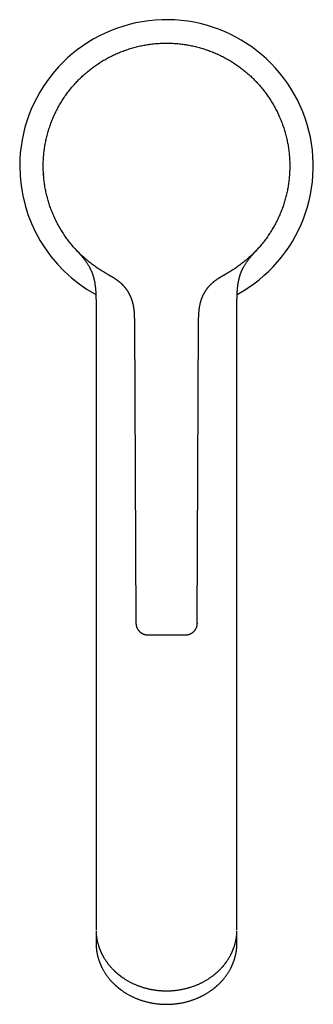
# Model space of a CAD drawing. Header units: millimetres. Extents: x 8 to 583, y 12 to 515.
# Tile 3 of 12: x 281 to 331, y 95 to 263. Entities that reach past the tile are written whole.
import ezdxf

# ---------------------------------------------------------------- set-up
doc = ezdxf.new("R2010")
doc.units = ezdxf.units.MM

msp = doc.modelspace()

# ---------------------------------------------------------------- linework, layer by layer
at = {"color": 7, "linetype": 'Continuous', "lineweight": 30}
for p, q in [((295.81, 219.55), (295.81, 219.55)), ((295.95, 219.47), (295.82, 219.54)), ((316.19, 219.55), (316.1, 219.5)), ((294, 213.66), (294, 128.93)), ((318, 128.93), (318, 213.66)), ((300.53, 211.39), (300.8, 159.9)), ((311.25, 159.9), (311.47, 211.39)), ((294, 109.87), (294, 107.58)), ((318, 107.58), (318, 109.87)), ((294, 107.18), (294, 105.28)), ((318, 105.28), (318, 107.18)), ((294, 105.28), (294, 105.28)), ((318, 105.28), (318, 105.27))]:
    msp.add_line(p, q, dxfattribs=at)
at = {"color": 7, "linetype": 'Continuous', "lineweight": 30, "flags": 128}
msp.add_lwpolyline([(305.98, 258.91), (306, 258.91), (306.27, 258.91)], dxfattribs=at)
at = {"color": 7, "linetype": 'Continuous', "lineweight": 30}
for start, end in [(298.7663, 180), (180, 241.2335)]:
    msp.add_arc((306, 237.91), 25, start, end, dxfattribs=at)
for points, knots in [([(295.81, 219.55), (295.68, 219.62), (295.43, 219.76), (295.06, 219.99), (294.69, 220.22), (294.32, 220.45), (293.97, 220.7), (293.62, 220.95), (293.28, 221.2), (292.94, 221.46), (292.61, 221.73), (292.28, 222.01), (291.95, 222.3), (291.63, 222.59), (291.32, 222.89), (291.01, 223.2), (290.71, 223.51), (290.41, 223.83), (290.13, 224.16), (289.85, 224.49), (289.57, 224.82), (289.31, 225.17), (289.05, 225.51), (288.8, 225.86), (288.56, 226.21), (288.32, 226.57), (288.1, 226.93), (287.87, 227.3), (287.66, 227.68), (287.45, 228.06), (287.25, 228.45), (287.06, 228.84), (286.88, 229.23), (286.7, 229.63), (286.53, 230.03), (286.37, 230.43), (286.22, 230.84), (286.08, 231.25), (285.95, 231.66), (285.83, 232.07), (285.71, 232.48), (285.61, 232.89), (285.51, 233.31), (285.42, 233.73), (285.34, 234.16), (285.26, 234.59), (285.2, 235.02), (285.14, 235.45), (285.1, 235.88), (285.06, 236.32), (285.03, 236.75), (285.01, 237.18), (285, 237.62), (285, 238.05), (285.01, 238.48), (285.02, 238.91), (285.05, 239.34), (285.08, 239.76), (285.12, 240.19), (285.17, 240.62), (285.23, 241.05), (285.3, 241.48), (285.38, 241.9), (285.47, 242.33), (285.56, 242.75), (285.67, 243.17), (285.78, 243.59), (285.9, 244.01), (286.03, 244.42), (286.17, 244.84), (286.32, 245.24), (286.47, 245.64), (286.63, 246.04), (286.8, 246.43), (286.98, 246.82), (287.17, 247.21), (287.36, 247.59), (287.57, 247.98), (287.78, 248.36), (288, 248.73), (288.23, 249.1), (288.46, 249.47), (288.71, 249.83), (288.96, 250.18), (289.21, 250.53), (289.48, 250.88), (289.75, 251.21), (290.02, 251.54), (290.3, 251.86), (290.59, 252.18), (290.88, 252.49), (291.19, 252.8), (291.5, 253.1), (291.82, 253.4), (292.14, 253.69), (292.47, 253.97), (292.8, 254.25), (293.15, 254.52), (293.49, 254.78), (293.84, 255.03), (294.2, 255.28), (294.56, 255.52), (294.92, 255.75), (295.29, 255.98), (295.66, 256.19), (296.03, 256.39), (296.41, 256.59), (296.8, 256.79), (297.19, 256.97), (297.59, 257.15), (297.99, 257.32), (298.39, 257.48), (298.8, 257.64), (299.21, 257.78), (299.62, 257.92), (300.03, 258.05), (300.45, 258.16), (300.87, 258.28), (301.29, 258.38), (301.71, 258.47), (302.13, 258.55), (302.55, 258.63), (302.97, 258.69), (303.4, 258.75), (303.83, 258.8), (304.26, 258.84), (304.7, 258.87), (305.13, 258.89), (305.57, 258.91), (305.86, 258.91), (306, 258.91)], [0, 0, 0, 0, 0.00784, 0.01568, 0.02352, 0.03136, 0.0392, 0.0469, 0.0546, 0.0623, 0.07, 0.077857, 0.085714, 0.093571, 0.101429, 0.109286, 0.117143, 0.125, 0.13284, 0.14068, 0.14852, 0.15636, 0.1642, 0.1719, 0.1796, 0.1873, 0.195, 0.202857, 0.210714, 0.218571, 0.226429, 0.234286, 0.242143, 0.25, 0.25784, 0.26568, 0.27352, 0.28136, 0.2892, 0.2969, 0.3046, 0.3123, 0.32, 0.327857, 0.335714, 0.343571, 0.351429, 0.359286, 0.367143, 0.375, 0.38284, 0.39068, 0.39852, 0.40636, 0.4142, 0.4219, 0.4296, 0.4373, 0.445, 0.452857, 0.460714, 0.468571, 0.476429, 0.484286, 0.492143, 0.5, 0.50784, 0.51568, 0.52352, 0.53136, 0.5392, 0.5469, 0.5546, 0.5623, 0.57, 0.577857, 0.585714, 0.593571, 0.601429, 0.609286, 0.617143, 0.625, 0.63284, 0.64068, 0.64852, 0.65636, 0.6642, 0.6719, 0.6796, 0.6873, 0.695, 0.702857, 0.710714, 0.718571, 0.726429, 0.734286, 0.742143, 0.75, 0.75784, 0.76568, 0.77352, 0.78136, 0.7892, 0.7969, 0.8046, 0.8123, 0.82, 0.827857, 0.835714, 0.843571, 0.851429, 0.859286, 0.867143, 0.875, 0.88284, 0.89068, 0.89852, 0.90636, 0.9142, 0.9219, 0.9296, 0.9373, 0.945, 0.952857, 0.960714, 0.968571, 0.976429, 0.984286, 0.992143, 1, 1, 1, 1]), ([(306, 258.91), (306.14, 258.91), (306.43, 258.91), (306.87, 258.89), (307.3, 258.87), (307.73, 258.84), (308.16, 258.8), (308.59, 258.75), (309.01, 258.69), (309.43, 258.63), (309.85, 258.55), (310.28, 258.47), (310.7, 258.38), (311.13, 258.28), (311.55, 258.17), (311.96, 258.05), (312.38, 257.92), (312.79, 257.78), (313.2, 257.64), (313.61, 257.48), (314.01, 257.32), (314.41, 257.15), (314.8, 256.98), (315.19, 256.79), (315.57, 256.6), (315.95, 256.41), (316.32, 256.2), (316.7, 255.98), (317.07, 255.76), (317.44, 255.52), (317.8, 255.28), (318.16, 255.04), (318.51, 254.78), (318.85, 254.52), (319.19, 254.25), (319.53, 253.97), (319.86, 253.69), (320.18, 253.4), (320.5, 253.11), (320.8, 252.81), (321.1, 252.5), (321.4, 252.19), (321.68, 251.88), (321.97, 251.55), (322.25, 251.22), (322.52, 250.88), (322.78, 250.53), (323.04, 250.18), (323.29, 249.83), (323.53, 249.47), (323.77, 249.1), (324, 248.73), (324.22, 248.36), (324.43, 247.98), (324.63, 247.6), (324.83, 247.22), (325.01, 246.83), (325.19, 246.45), (325.36, 246.05), (325.52, 245.65), (325.68, 245.25), (325.83, 244.84), (325.96, 244.43), (326.1, 244.01), (326.22, 243.6), (326.33, 243.18), (326.44, 242.75), (326.53, 242.33), (326.62, 241.91), (326.7, 241.48), (326.76, 241.05), (326.82, 240.63), (326.88, 240.21), (326.92, 239.78), (326.95, 239.35), (326.98, 238.92), (326.99, 238.49), (327, 238.05), (327, 237.62), (326.99, 237.19), (326.97, 236.75), (326.94, 236.32), (326.9, 235.88), (326.86, 235.45), (326.8, 235.02), (326.74, 234.59), (326.67, 234.17), (326.59, 233.75), (326.5, 233.33), (326.4, 232.92), (326.29, 232.5), (326.18, 232.08), (326.05, 231.67), (325.92, 231.25), (325.78, 230.84), (325.63, 230.44), (325.47, 230.03), (325.3, 229.63), (325.13, 229.23), (324.94, 228.84), (324.75, 228.45), (324.55, 228.07), (324.35, 227.69), (324.13, 227.31), (323.91, 226.95), (323.69, 226.59), (323.45, 226.23), (323.21, 225.87), (322.96, 225.52), (322.7, 225.17), (322.43, 224.83), (322.15, 224.49), (321.87, 224.16), (321.59, 223.83), (321.29, 223.51), (320.99, 223.2), (320.68, 222.89), (320.37, 222.59), (320.05, 222.3), (319.73, 222.02), (319.41, 221.74), (319.08, 221.48), (318.74, 221.21), (318.39, 220.95), (318.04, 220.7), (317.68, 220.45), (317.32, 220.22), (316.95, 219.99), (316.57, 219.76), (316.32, 219.62), (316.19, 219.55)], [0, 0, 0, 0, 0.00784, 0.01568, 0.02352, 0.03136, 0.0392, 0.0469, 0.0546, 0.0623, 0.07, 0.077857, 0.085714, 0.093571, 0.101429, 0.109286, 0.117143, 0.125, 0.13284, 0.14068, 0.14852, 0.15636, 0.1642, 0.1719, 0.1796, 0.1873, 0.195, 0.202857, 0.210714, 0.218571, 0.226429, 0.234286, 0.242143, 0.25, 0.25784, 0.26568, 0.27352, 0.28136, 0.2892, 0.2969, 0.3046, 0.3123, 0.32, 0.327857, 0.335714, 0.343571, 0.351429, 0.359286, 0.367143, 0.375, 0.38284, 0.39068, 0.39852, 0.40636, 0.4142, 0.4219, 0.4296, 0.4373, 0.445, 0.452857, 0.460714, 0.468571, 0.476429, 0.484286, 0.492143, 0.5, 0.50784, 0.51568, 0.52352, 0.53136, 0.5392, 0.5469, 0.5546, 0.5623, 0.57, 0.577857, 0.585714, 0.593571, 0.601429, 0.609286, 0.617143, 0.625, 0.63284, 0.64068, 0.64852, 0.65636, 0.6642, 0.6719, 0.6796, 0.6873, 0.695, 0.702857, 0.710714, 0.718571, 0.726429, 0.734286, 0.742143, 0.75, 0.75784, 0.76568, 0.77352, 0.78136, 0.7892, 0.7969, 0.8046, 0.8123, 0.82, 0.827857, 0.835714, 0.843571, 0.851429, 0.859286, 0.867143, 0.875, 0.88284, 0.89068, 0.89852, 0.90636, 0.9142, 0.9219, 0.9296, 0.9373, 0.945, 0.952857, 0.960714, 0.968571, 0.976429, 0.984286, 0.992143, 1, 1, 1, 1]), ([(285.04, 236.59), (285.04, 236.57), (285.04, 236.54), (285.05, 236.5), (285.05, 236.46), (285.05, 236.43), (285.05, 236.4), (285.06, 236.38), (285.06, 236.37), (285.06, 236.37), (285.06, 236.37), (285.06, 236.37), (285.06, 236.37), (285.06, 236.37), (285.06, 236.37)], [0, 0, 0, 0, 0.191056, 0.392284, 0.580179, 0.744328, 0.845656, 0.923636, 0.974605, 0.982972, 0.989715, 0.995152, 0.997593, 1, 1, 1, 1]), ([(290.33, 223.92), (290.34, 223.92), (290.34, 223.92), (290.35, 223.91), (290.36, 223.9), (290.37, 223.88), (290.38, 223.87), (290.4, 223.85), (290.41, 223.84), (290.43, 223.82), (290.44, 223.8), (290.46, 223.78), (290.49, 223.75), (290.51, 223.72), (290.53, 223.7), (290.55, 223.68), (290.57, 223.67), (290.59, 223.64), (290.61, 223.62), (290.63, 223.59), (290.66, 223.56), (290.68, 223.54), (290.7, 223.51), (290.73, 223.49), (290.75, 223.46), (290.77, 223.44), (290.79, 223.42), (290.81, 223.4), (290.82, 223.38), (290.83, 223.37), (290.85, 223.35), (290.87, 223.33), (290.9, 223.3), (290.93, 223.26), (290.97, 223.22), (291.01, 223.17), (291.07, 223.11), (291.14, 223.03), (291.22, 222.93), (291.31, 222.83), (291.4, 222.73), (291.48, 222.63), (291.57, 222.53), (291.66, 222.42), (291.79, 222.26), (291.94, 222.07), (292.11, 221.85), (292.27, 221.64), (292.41, 221.43), (292.55, 221.23), (292.66, 221.04), (292.76, 220.88), (292.84, 220.74), (292.92, 220.59), (292.99, 220.46), (293.05, 220.33), (293.11, 220.2), (293.17, 220.06), (293.23, 219.93), (293.29, 219.78), (293.34, 219.64), (293.4, 219.49), (293.45, 219.33), (293.5, 219.17), (293.55, 219), (293.6, 218.82), (293.65, 218.63), (293.69, 218.44), (293.73, 218.25), (293.77, 218.05), (293.8, 217.84), (293.84, 217.62), (293.86, 217.4), (293.89, 217.18), (293.91, 216.95), (293.93, 216.71), (293.95, 216.47), (293.96, 216.22), (293.97, 215.96), (293.98, 215.7), (293.99, 215.42), (293.99, 215.14), (294, 214.86), (294, 214.57), (294, 214.27), (294, 213.97), (294, 213.76), (294, 213.66)], [0, 0, 0, 0, 0.0018762, 0.0042974, 0.0071241, 0.010563, 0.0145572, 0.018496, 0.0222125, 0.0267465, 0.0309381, 0.0353785, 0.0414115, 0.0481427, 0.0511748, 0.0547092, 0.0587445, 0.0631278, 0.068918, 0.0740547, 0.0785502, 0.0825137, 0.0861779, 0.0908883, 0.095022, 0.0985839, 0.1015798, 0.1040181, 0.1059129, 0.1074699, 0.1092478, 0.1123873, 0.1161099, 0.1204161, 0.1253054, 0.1307763, 0.1368245, 0.1470985, 0.1581062, 0.1698468, 0.1804667, 0.1916157, 0.203288, 0.2154771, 0.228174, 0.2532332, 0.2777116, 0.2990905, 0.3200365, 0.3405691, 0.3607101, 0.3748394, 0.3887906, 0.4025726, 0.4162337, 0.4274456, 0.4393126, 0.4518367, 0.465022, 0.4773583, 0.4902325, 0.503652, 0.5176261, 0.5321657, 0.5472834, 0.5629933, 0.5793112, 0.595397, 0.6120627, 0.6293245, 0.6471988, 0.665702, 0.6848504, 0.7035092, 0.722767, 0.7426341, 0.7631196, 0.7842299, 0.8059695, 0.8283396, 0.8513384, 0.8749603, 0.8991955, 0.9235812, 0.9485268, 0.9740093, 1, 1, 1, 1]), ([(318, 213.66), (318, 213.77), (318, 213.98), (318, 214.29), (318, 214.59), (318, 214.88), (318.01, 215.17), (318.01, 215.44), (318.02, 215.7), (318.03, 215.94), (318.04, 216.18), (318.05, 216.4), (318.06, 216.62), (318.08, 216.84), (318.1, 217.04), (318.12, 217.24), (318.14, 217.43), (318.16, 217.61), (318.19, 217.78), (318.21, 217.95), (318.24, 218.1), (318.27, 218.26), (318.3, 218.41), (318.33, 218.56), (318.37, 218.7), (318.4, 218.83), (318.43, 218.96), (318.47, 219.08), (318.5, 219.18), (318.53, 219.28), (318.56, 219.37), (318.59, 219.46), (318.62, 219.54), (318.64, 219.61), (318.67, 219.68), (318.69, 219.74), (318.71, 219.79), (318.73, 219.84), (318.75, 219.88), (318.76, 219.92), (318.78, 219.96), (318.81, 220.02), (318.83, 220.07), (318.86, 220.13), (318.89, 220.2), (318.92, 220.26), (318.95, 220.33), (319, 220.43), (319.06, 220.55), (319.14, 220.7), (319.23, 220.86), (319.34, 221.04), (319.45, 221.22), (319.57, 221.41), (319.71, 221.6), (319.84, 221.79), (319.99, 221.99), (320.12, 222.16), (320.24, 222.3), (320.34, 222.42), (320.44, 222.54), (320.53, 222.65), (320.62, 222.76), (320.71, 222.85), (320.79, 222.95), (320.87, 223.03), (320.93, 223.11), (320.99, 223.17), (321.04, 223.23), (321.08, 223.27), (321.12, 223.32), (321.16, 223.36), (321.18, 223.39), (321.21, 223.41), (321.23, 223.43), (321.25, 223.46), (321.27, 223.48), (321.3, 223.51), (321.33, 223.54), (321.36, 223.58), (321.39, 223.61), (321.42, 223.65), (321.45, 223.68), (321.48, 223.71), (321.5, 223.74), (321.53, 223.77), (321.55, 223.79), (321.57, 223.82), (321.59, 223.84), (321.61, 223.86), (321.63, 223.88), (321.64, 223.9), (321.65, 223.91), (321.67, 223.93), (321.68, 223.94), (321.69, 223.95), (321.7, 223.96), (321.71, 223.97), (321.72, 223.98), (321.73, 223.99), (321.74, 224.01), (321.75, 224.02), (321.76, 224.04), (321.78, 224.05), (321.79, 224.06), (321.8, 224.08), (321.81, 224.09), (321.82, 224.1), (321.83, 224.11), (321.84, 224.12), (321.85, 224.13), (321.85, 224.13), (321.85, 224.14), (321.86, 224.14), (321.86, 224.14)], [0, 0, 0, 0, 0.025468, 0.050311, 0.0745, 0.098014, 0.120835, 0.142954, 0.16316, 0.182733, 0.201675, 0.219989, 0.23768, 0.254755, 0.271222, 0.287091, 0.302372, 0.317076, 0.330965, 0.344317, 0.357142, 0.369451, 0.382173, 0.394314, 0.405884, 0.416892, 0.427346, 0.437237, 0.446017, 0.45427, 0.462001, 0.469211, 0.475905, 0.482083, 0.487748, 0.492901, 0.497542, 0.501671, 0.504893, 0.508433, 0.512355, 0.516783, 0.521832, 0.526951, 0.532587, 0.538693, 0.544943, 0.551274, 0.563952, 0.576958, 0.592883, 0.609306, 0.626128, 0.64447, 0.663157, 0.682206, 0.701631, 0.721444, 0.734258, 0.746933, 0.75912, 0.770812, 0.782003, 0.792504, 0.802515, 0.812037, 0.821071, 0.827546, 0.833535, 0.839023, 0.844011, 0.848506, 0.852512, 0.854997, 0.857803, 0.861042, 0.864724, 0.868856, 0.873357, 0.878301, 0.883693, 0.889295, 0.895224, 0.900638, 0.905547, 0.910439, 0.916443, 0.922181, 0.927442, 0.932224, 0.93663, 0.940223, 0.943923, 0.947729, 0.951639, 0.955243, 0.957666, 0.959728, 0.961906, 0.964657, 0.967982, 0.971312, 0.974679, 0.978006, 0.980987, 0.983075, 0.984955, 0.986865, 0.989061, 0.991351, 0.993947, 0.99668, 0.999283, 1, 1, 1, 1]), ([(295.81, 219.55), (295.81, 219.55), (295.81, 219.55), (295.81, 219.55), (295.82, 219.54)], [0, 0, 0, 0, 0.50021, 1, 1, 1, 1]), ([(295.96, 219.46), (295.96, 219.47), (295.94, 219.47), (295.93, 219.48), (295.91, 219.49), (295.9, 219.5), (295.88, 219.51), (295.87, 219.51), (295.87, 219.51), (295.87, 219.51)], [0, 0, 0, 0, 0.152168, 0.311896, 0.461959, 0.616653, 0.775985, 0.939961, 1, 1, 1, 1]), ([(295.95, 219.47), (295.95, 219.47), (295.96, 219.47), (295.96, 219.47), (295.96, 219.47), (295.96, 219.47), (295.96, 219.47), (295.96, 219.46), (295.96, 219.46), (295.96, 219.46), (295.97, 219.46), (295.97, 219.46), (295.97, 219.46), (295.97, 219.46), (295.97, 219.46), (295.98, 219.46), (295.98, 219.45), (295.98, 219.45), (295.99, 219.45), (295.99, 219.45), (295.99, 219.45), (296, 219.44), (296, 219.44), (296, 219.44), (296.01, 219.44), (296.01, 219.44), (296.01, 219.44), (296.02, 219.43), (296.02, 219.43), (296.02, 219.43), (296.03, 219.43), (296.04, 219.42), (296.04, 219.42), (296.06, 219.41), (296.08, 219.4), (296.11, 219.38), (296.14, 219.37), (296.17, 219.35), (296.2, 219.33), (296.25, 219.31), (296.29, 219.28), (296.34, 219.26), (296.38, 219.23), (296.42, 219.21), (296.46, 219.19), (296.49, 219.17), (296.53, 219.15), (296.56, 219.13), (296.59, 219.12), (296.62, 219.1), (296.64, 219.09), (296.66, 219.07), (296.68, 219.06), (296.71, 219.05), (296.74, 219.03), (296.77, 219.01), (296.8, 218.99), (296.85, 218.96), (296.9, 218.93), (296.95, 218.9), (297.01, 218.86), (297.07, 218.83), (297.12, 218.79), (297.16, 218.77), (297.2, 218.74), (297.24, 218.71), (297.28, 218.69), (297.31, 218.67), (297.33, 218.65), (297.36, 218.64), (297.38, 218.62), (297.42, 218.59), (297.46, 218.56), (297.5, 218.53), (297.55, 218.5), (297.59, 218.47), (297.65, 218.43), (297.7, 218.38), (297.76, 218.34), (297.8, 218.3), (297.86, 218.26), (297.92, 218.21), (297.99, 218.15), (298.05, 218.11), (298.09, 218.07), (298.11, 218.05), (298.12, 218.04), (298.14, 218.02), (298.15, 218.01), (298.16, 218), (298.18, 217.99), (298.2, 217.97), (298.22, 217.95), (298.25, 217.92), (298.29, 217.89), (298.34, 217.84), (298.39, 217.79), (298.44, 217.74), (298.48, 217.7), (298.52, 217.66), (298.55, 217.63), (298.58, 217.59), (298.62, 217.55), (298.66, 217.51), (298.7, 217.46), (298.75, 217.41), (298.79, 217.36), (298.84, 217.31), (298.89, 217.25), (298.93, 217.19), (298.97, 217.14), (299, 217.1), (299.03, 217.06), (299.05, 217.04), (299.07, 217.01), (299.09, 216.99), (299.1, 216.97), (299.12, 216.95), (299.13, 216.93), (299.15, 216.9), (299.18, 216.86), (299.21, 216.82), (299.25, 216.77), (299.29, 216.7), (299.34, 216.62), (299.4, 216.53), (299.45, 216.44), (299.5, 216.36), (299.55, 216.27), (299.61, 216.17), (299.66, 216.06), (299.72, 215.94), (299.77, 215.85), (299.8, 215.78), (299.81, 215.74), (299.83, 215.71), (299.85, 215.67), (299.86, 215.64), (299.87, 215.61), (299.88, 215.6), (299.88, 215.58), (299.89, 215.57), (299.89, 215.55), (299.9, 215.53), (299.92, 215.5), (299.93, 215.46), (299.95, 215.42), (299.98, 215.35), (300.01, 215.24), (300.06, 215.11), (300.1, 214.99), (300.13, 214.9), (300.15, 214.83), (300.17, 214.75), (300.19, 214.67), (300.22, 214.57), (300.25, 214.46), (300.28, 214.33), (300.31, 214.19), (300.33, 214.07), (300.35, 213.97), (300.36, 213.9), (300.37, 213.83), (300.38, 213.76), (300.39, 213.7), (300.4, 213.64), (300.41, 213.59), (300.42, 213.54), (300.42, 213.49), (300.43, 213.45), (300.43, 213.42), (300.44, 213.39), (300.44, 213.36), (300.44, 213.34), (300.44, 213.3), (300.45, 213.27), (300.45, 213.22), (300.46, 213.17), (300.47, 213.11), (300.47, 213.04), (300.48, 212.96), (300.48, 212.88), (300.49, 212.78), (300.5, 212.67), (300.5, 212.55), (300.51, 212.42), (300.52, 212.28), (300.52, 212.13), (300.52, 211.96), (300.53, 211.78), (300.53, 211.59), (300.53, 211.46), (300.53, 211.39)], [0, 0, 0, 0, 0.015125, 0.029691, 0.043697, 0.057144, 0.07003, 0.082357, 0.094125, 0.105332, 0.116473, 0.127, 0.136912, 0.146211, 0.154895, 0.162966, 0.170097, 0.17667, 0.182684, 0.188139, 0.193036, 0.197376, 0.201158, 0.204383, 0.206762, 0.208711, 0.210233, 0.211333, 0.211772, 0.212561, 0.213849, 0.215557, 0.217293, 0.219, 0.225359, 0.231282, 0.236771, 0.241975, 0.247504, 0.255331, 0.263822, 0.272973, 0.278779, 0.284818, 0.291002, 0.296721, 0.301858, 0.306344, 0.310284, 0.31369, 0.316651, 0.318968, 0.321651, 0.324764, 0.328305, 0.332274, 0.336667, 0.341479, 0.348193, 0.354671, 0.360955, 0.367089, 0.371016, 0.374915, 0.378801, 0.382525, 0.385715, 0.38836, 0.390466, 0.392618, 0.395384, 0.398763, 0.402753, 0.407003, 0.411084, 0.414996, 0.420791, 0.426176, 0.431157, 0.435741, 0.440278, 0.446502, 0.453052, 0.459936, 0.462407, 0.464507, 0.466182, 0.467431, 0.468357, 0.469597, 0.471158, 0.473099, 0.475419, 0.478112, 0.480869, 0.486693, 0.492062, 0.496977, 0.501439, 0.504739, 0.507998, 0.511576, 0.51548, 0.519708, 0.524264, 0.529147, 0.533913, 0.538956, 0.544279, 0.549481, 0.554133, 0.558235, 0.56131, 0.563979, 0.566239, 0.568112, 0.569763, 0.57126, 0.573116, 0.57576, 0.579039, 0.582953, 0.587504, 0.592696, 0.60052, 0.608288, 0.615856, 0.623224, 0.630387, 0.637344, 0.647857, 0.657885, 0.667502, 0.67064, 0.673732, 0.676776, 0.679774, 0.682526, 0.684338, 0.685842, 0.687038, 0.687927, 0.688641, 0.69042, 0.692889, 0.696049, 0.699745, 0.70351, 0.713853, 0.724451, 0.735293, 0.740581, 0.746305, 0.752483, 0.75911, 0.766179, 0.775625, 0.785726, 0.796458, 0.807791, 0.813889, 0.819651, 0.825011, 0.829978, 0.83456, 0.838765, 0.842923, 0.846654, 0.849968, 0.852879, 0.855398, 0.857509, 0.859283, 0.86104, 0.863267, 0.866048, 0.869349, 0.873172, 0.877513, 0.882363, 0.887716, 0.893558, 0.900976, 0.90902, 0.917662, 0.92687, 0.936609, 0.946839, 0.95946, 0.972606, 0.986165, 1, 1, 1, 1]), ([(311.47, 211.39), (311.47, 211.47), (311.47, 211.62), (311.47, 211.85), (311.48, 212.09), (311.48, 212.32), (311.49, 212.55), (311.51, 212.78), (311.53, 213), (311.55, 213.22), (311.57, 213.43), (311.6, 213.63), (311.63, 213.82), (311.66, 214.01), (311.69, 214.18), (311.73, 214.35), (311.76, 214.49), (311.8, 214.62), (311.83, 214.75), (311.87, 214.87), (311.9, 214.98), (311.93, 215.09), (311.97, 215.19), (312, 215.28), (312.03, 215.37), (312.07, 215.45), (312.1, 215.53), (312.12, 215.6), (312.15, 215.65), (312.16, 215.69), (312.18, 215.73), (312.19, 215.75), (312.2, 215.77), (312.21, 215.79), (312.21, 215.8), (312.22, 215.82), (312.23, 215.84), (312.24, 215.87), (312.26, 215.9), (312.28, 215.94), (312.3, 215.98), (312.32, 216.03), (312.35, 216.09), (312.39, 216.15), (312.43, 216.23), (312.47, 216.31), (312.52, 216.4), (312.58, 216.49), (312.63, 216.58), (312.69, 216.67), (312.74, 216.74), (312.78, 216.81), (312.83, 216.87), (312.87, 216.92), (312.9, 216.97), (312.93, 217.01), (312.95, 217.04), (312.97, 217.07), (312.99, 217.09), (313, 217.11), (313.01, 217.12), (313.02, 217.13), (313.02, 217.13), (313.02, 217.13), (313.03, 217.14), (313.03, 217.15), (313.04, 217.16), (313.06, 217.18), (313.08, 217.21), (313.11, 217.24), (313.14, 217.28), (313.18, 217.32), (313.22, 217.37), (313.26, 217.42), (313.31, 217.47), (313.36, 217.53), (313.41, 217.59), (313.47, 217.65), (313.53, 217.71), (313.59, 217.77), (313.65, 217.83), (313.71, 217.88), (313.76, 217.93), (313.81, 217.97), (313.85, 218.01), (313.88, 218.04), (313.91, 218.07), (313.94, 218.09), (313.96, 218.11), (313.98, 218.13), (314, 218.14), (314.01, 218.15), (314.03, 218.17), (314.04, 218.18), (314.06, 218.2), (314.09, 218.22), (314.13, 218.26), (314.19, 218.3), (314.26, 218.35), (314.34, 218.42), (314.41, 218.47), (314.49, 218.52), (314.55, 218.57), (314.61, 218.61), (314.67, 218.65), (314.72, 218.68), (314.75, 218.71), (314.78, 218.73), (314.8, 218.74), (314.83, 218.76), (314.85, 218.77), (314.88, 218.79), (314.91, 218.81), (314.94, 218.83), (314.98, 218.86), (315.03, 218.89), (315.08, 218.92), (315.13, 218.95), (315.18, 218.98), (315.23, 219.01), (315.27, 219.04), (315.31, 219.06), (315.35, 219.08), (315.38, 219.1), (315.41, 219.12), (315.43, 219.13), (315.45, 219.14), (315.48, 219.15), (315.51, 219.17), (315.55, 219.2), (315.6, 219.22), (315.64, 219.25), (315.68, 219.27), (315.71, 219.28), (315.74, 219.3), (315.77, 219.32), (315.8, 219.33), (315.82, 219.34), (315.84, 219.36), (315.86, 219.37), (315.88, 219.38), (315.9, 219.39), (315.91, 219.4), (315.93, 219.4), (315.95, 219.42), (315.97, 219.43), (316, 219.44), (316.02, 219.46), (316.04, 219.47), (316.05, 219.47), (316.06, 219.48), (316.07, 219.48), (316.08, 219.48), (316.08, 219.49), (316.08, 219.49), (316.09, 219.49), (316.1, 219.5), (316.11, 219.5), (316.12, 219.51), (316.13, 219.51), (316.14, 219.52), (316.15, 219.53), (316.16, 219.53), (316.17, 219.54), (316.18, 219.54), (316.18, 219.54), (316.18, 219.54), (316.18, 219.54)], [0, 0, 0, 0, 0.019778, 0.039827, 0.05997, 0.080065, 0.100003, 0.119697, 0.13907, 0.158053, 0.176583, 0.194607, 0.212073, 0.228933, 0.245135, 0.260631, 0.273576, 0.28592, 0.297641, 0.308796, 0.319464, 0.329634, 0.339295, 0.34844, 0.35706, 0.36515, 0.372706, 0.379724, 0.384102, 0.388239, 0.391887, 0.394165, 0.396051, 0.397544, 0.398664, 0.40011, 0.402222, 0.405003, 0.408452, 0.412476, 0.416837, 0.421522, 0.426531, 0.433713, 0.441471, 0.4498, 0.458695, 0.468153, 0.478169, 0.486692, 0.494505, 0.501617, 0.508038, 0.513784, 0.518872, 0.523326, 0.526727, 0.529697, 0.532279, 0.534539, 0.53657, 0.538501, 0.539472, 0.540386, 0.541249, 0.542113, 0.544026, 0.546435, 0.549492, 0.55327, 0.557608, 0.562659, 0.568428, 0.574918, 0.581937, 0.588719, 0.595193, 0.60362, 0.611533, 0.618985, 0.626036, 0.632426, 0.638531, 0.644356, 0.649902, 0.653248, 0.656486, 0.659619, 0.662499, 0.664861, 0.666697, 0.668027, 0.669479, 0.67135, 0.673641, 0.677275, 0.681627, 0.686698, 0.696093, 0.705024, 0.713504, 0.721553, 0.729193, 0.73632, 0.743063, 0.749105, 0.754358, 0.757287, 0.759892, 0.762182, 0.764777, 0.768013, 0.771709, 0.775837, 0.780402, 0.786767, 0.793618, 0.800558, 0.80758, 0.814684, 0.819799, 0.824957, 0.83014, 0.834905, 0.839062, 0.84255, 0.845451, 0.848337, 0.851795, 0.858814, 0.865856, 0.872928, 0.880076, 0.887475, 0.894796, 0.901539, 0.907686, 0.913237, 0.918107, 0.922402, 0.926123, 0.929273, 0.931847, 0.935188, 0.939296, 0.944172, 0.949814, 0.956222, 0.958622, 0.96056, 0.962044, 0.963111, 0.963517, 0.963868, 0.964204, 0.96511, 0.96607, 0.967732, 0.969583, 0.971647, 0.973943, 0.977831, 0.982296, 0.987358, 0.993031, 0.999325, 1, 1, 1, 1]), ([(316.13, 219.52), (316.13, 219.51), (316.12, 219.51), (316.11, 219.5), (316.1, 219.5), (316.08, 219.49), (316.07, 219.48), (316.06, 219.48), (316.06, 219.48), (316.06, 219.47), (316.05, 219.47), (316.05, 219.47)], [0, 0, 0, 0, 0.179937, 0.358473, 0.5319, 0.700223, 0.86345, 0.907445, 0.951055, 0.994281, 1, 1, 1, 1]), ([(316.19, 219.55), (316.19, 219.55), (316.19, 219.55), (316.19, 219.55), (316.19, 219.55), (316.19, 219.55), (316.19, 219.55), (316.19, 219.55), (316.19, 219.55), (316.19, 219.55), (316.19, 219.55), (316.19, 219.55), (316.19, 219.55), (316.19, 219.55), (316.18, 219.54), (316.18, 219.54)], [0, 0, 0, 0, 0.075178, 0.385359, 0.538267, 0.558296, 0.578326, 0.598357, 0.618389, 0.638422, 0.660187, 0.74295, 0.824094, 0.903622, 1, 1, 1, 1]), ([(294, 213.66), (294, 213.66), (294, 213.66), (294, 213.66), (294, 213.66)], [0, 0, 0, 0, 0.041545, 1, 1, 1, 1]), ([(300.8, 159.9), (300.8, 159.86), (300.8, 159.77), (300.82, 159.65), (300.84, 159.52), (300.86, 159.41), (300.9, 159.29), (300.93, 159.19), (300.98, 159.09), (301.02, 159), (301.07, 158.91), (301.11, 158.83), (301.16, 158.76), (301.22, 158.69), (301.27, 158.63), (301.32, 158.57), (301.37, 158.51), (301.44, 158.45), (301.51, 158.38), (301.6, 158.31), (301.69, 158.25), (301.79, 158.18), (301.89, 158.13), (302, 158.08), (302.1, 158.03), (302.2, 158), (302.3, 157.97), (302.4, 157.95), (302.48, 157.93), (302.57, 157.92), (302.63, 157.92), (302.67, 157.91), (302.7, 157.91), (302.73, 157.91), (302.76, 157.91), (302.79, 157.91), (302.8, 157.91)], [0, 0, 0, 0, 0.041427, 0.082031, 0.121637, 0.16008, 0.197207, 0.232882, 0.266981, 0.299399, 0.330043, 0.358839, 0.388818, 0.416332, 0.441328, 0.464961, 0.488881, 0.520628, 0.552818, 0.585409, 0.622872, 0.660721, 0.698881, 0.736385, 0.772154, 0.806181, 0.838473, 0.869074, 0.899023, 0.924071, 0.949138, 0.957105, 0.965116, 0.973927, 0.985514, 1, 1, 1, 1]), ([(309.26, 157.91), (309.27, 157.91), (309.29, 157.91), (309.32, 157.91), (309.35, 157.91), (309.37, 157.91), (309.39, 157.91), (309.41, 157.92), (309.43, 157.92), (309.48, 157.92), (309.56, 157.93), (309.66, 157.95), (309.76, 157.97), (309.85, 158), (309.96, 158.03), (310.06, 158.08), (310.16, 158.13), (310.27, 158.18), (310.37, 158.25), (310.47, 158.32), (310.57, 158.4), (310.66, 158.48), (310.73, 158.56), (310.78, 158.62), (310.82, 158.67), (310.86, 158.72), (310.9, 158.78), (310.95, 158.84), (310.99, 158.91), (311.04, 159), (311.08, 159.09), (311.12, 159.19), (311.16, 159.29), (311.19, 159.41), (311.22, 159.52), (311.24, 159.65), (311.25, 159.77), (311.26, 159.86), (311.26, 159.9)], [0, 0, 0, 0, 0.01178, 0.021717, 0.029814, 0.036383, 0.042753, 0.049094, 0.055406, 0.061689, 0.101008, 0.130954, 0.161552, 0.193843, 0.227867, 0.263634, 0.301137, 0.339293, 0.377139, 0.414599, 0.456005, 0.496743, 0.536727, 0.555294, 0.574442, 0.595148, 0.617396, 0.641158, 0.669955, 0.7006, 0.733018, 0.767118, 0.802793, 0.839921, 0.878364, 0.91797, 0.958574, 1, 1, 1, 1]), ([(302.8, 157.91), (302.8, 157.91), (302.81, 157.91), (302.82, 157.91), (302.84, 157.91), (302.87, 157.91), (302.91, 157.91), (302.95, 157.91), (303, 157.91), (303.06, 157.91), (303.12, 157.91), (303.2, 157.91), (303.28, 157.91), (303.36, 157.91), (303.45, 157.91), (303.55, 157.91), (303.66, 157.91), (303.77, 157.91), (303.88, 157.91), (304, 157.91), (304.13, 157.91), (304.26, 157.91), (304.4, 157.91), (304.54, 157.91), (304.68, 157.91), (304.83, 157.91), (304.98, 157.91), (305.13, 157.91), (305.28, 157.91), (305.44, 157.91), (305.59, 157.91), (305.75, 157.91), (305.91, 157.91), (306.01, 157.91), (306.07, 157.91)], [0, 0, 0, 0, 0.031043, 0.062148, 0.093394, 0.124861, 0.156125, 0.187354, 0.218622, 0.250001, 0.281457, 0.312752, 0.343958, 0.375147, 0.406695, 0.437972, 0.469057, 0.500031, 0.531078, 0.562185, 0.59343, 0.624893, 0.656147, 0.687367, 0.718625, 0.749996, 0.781926, 0.813512, 0.844827, 0.875946, 0.906945, 0.937901, 0.968894, 1, 1, 1, 1]), ([(306.07, 157.91), (306.12, 157.91), (306.22, 157.91), (306.38, 157.91), (306.54, 157.91), (306.69, 157.91), (306.84, 157.91), (307, 157.91), (307.15, 157.91), (307.29, 157.91), (307.44, 157.91), (307.58, 157.91), (307.72, 157.91), (307.85, 157.91), (307.98, 157.91), (308.1, 157.91), (308.22, 157.91), (308.33, 157.91), (308.44, 157.91), (308.54, 157.91), (308.63, 157.91), (308.72, 157.91), (308.81, 157.91), (308.88, 157.91), (308.95, 157.91), (309.02, 157.91), (309.07, 157.91), (309.12, 157.91), (309.16, 157.91), (309.2, 157.91), (309.22, 157.91), (309.24, 157.91), (309.25, 157.91), (309.25, 157.91), (309.26, 157.91)], [0, 0, 0, 0, 0.031033, 0.062136, 0.093387, 0.124865, 0.156125, 0.187348, 0.218608, 0.249975, 0.281917, 0.313513, 0.344836, 0.375959, 0.406959, 0.437913, 0.468896, 0.499986, 0.531122, 0.562138, 0.593113, 0.624121, 0.65524, 0.686546, 0.718113, 0.750013, 0.781954, 0.813548, 0.844869, 0.87599, 0.906987, 0.937937, 0.968915, 1, 1, 1, 1]), ([(294, 128.93), (294, 128.81), (294, 128.57), (294, 128.22), (294, 127.88), (294, 127.54), (294, 127.21), (294, 126.89), (294, 126.56), (294, 126.22), (294, 125.89), (294, 125.56), (294, 125.24), (294, 124.92), (294, 124.62), (294, 124.32), (294, 124.03), (294, 123.74), (294, 123.47), (294, 123.2), (294, 122.95), (294, 122.7), (294, 122.45), (294, 122.2), (294, 121.96), (294, 121.72), (294, 121.49), (294, 121.27), (294, 121.06), (294, 120.87), (294, 120.68), (294, 120.5), (294, 120.33), (294, 120.17), (294, 120.01), (294, 119.86), (294, 119.71), (294, 119.57), (294, 119.44), (294, 119.31), (294, 119.18), (294, 119.04), (294, 118.89), (294, 118.73), (294, 118.56), (294, 118.38), (294, 118.2), (294, 118.01), (294, 117.82), (294, 117.63), (294, 117.44), (294, 117.24), (294, 117.04), (294, 116.84), (294, 116.63), (294, 116.41), (294, 116.19), (294, 115.97), (294, 115.75), (294, 115.52), (294, 115.29), (294, 115.06), (294, 114.84), (294, 114.61), (294, 114.39), (294, 114.17), (294, 113.95), (294, 113.72), (294, 113.5), (294, 113.26), (294, 113.02), (294, 112.77), (294, 112.52), (294, 112.27), (294, 112.03), (294, 111.81), (294, 111.61), (294, 111.4), (294, 111.2), (294, 110.99), (294, 110.79), (294, 110.6), (294, 110.42), (294, 110.23), (294, 110.05), (294, 109.93), (294, 109.87)], [0, 0, 0, 0, 0.015409, 0.030571, 0.045486, 0.060154, 0.074575, 0.088749, 0.102677, 0.117712, 0.132449, 0.146887, 0.161026, 0.174867, 0.188408, 0.201652, 0.214596, 0.227242, 0.239589, 0.251425, 0.262973, 0.274233, 0.285205, 0.29673, 0.307919, 0.318772, 0.32929, 0.339471, 0.349317, 0.358292, 0.366968, 0.375346, 0.383426, 0.391206, 0.398688, 0.405872, 0.412756, 0.419342, 0.425631, 0.431849, 0.438358, 0.445158, 0.452249, 0.460234, 0.468559, 0.477223, 0.486228, 0.495571, 0.505255, 0.514696, 0.524439, 0.534484, 0.544831, 0.55548, 0.566432, 0.577685, 0.58924, 0.601097, 0.613257, 0.625493, 0.638021, 0.650839, 0.66395, 0.676344, 0.688988, 0.701882, 0.715025, 0.728418, 0.74206, 0.755951, 0.771521, 0.787392, 0.803565, 0.82004, 0.836818, 0.85103, 0.865451, 0.880083, 0.894924, 0.909974, 0.925235, 0.939815, 0.954582, 0.969535, 0.984674, 1, 1, 1, 1]), ([(318, 109.87), (318, 109.93), (318, 110.05), (318, 110.23), (318, 110.42), (318, 110.6), (318, 110.79), (318, 110.97), (318, 111.17), (318, 111.37), (318, 111.58), (318, 111.78), (318, 111.99), (318, 112.19), (318, 112.4), (318, 112.6), (318, 112.8), (318, 113), (318, 113.2), (318, 113.39), (318, 113.58), (318, 113.77), (318, 113.96), (318, 114.15), (318, 114.34), (318, 114.53), (318, 114.71), (318, 114.89), (318, 115.06), (318, 115.23), (318, 115.39), (318, 115.54), (318, 115.69), (318, 115.83), (318, 115.97), (318, 116.1), (318, 116.23), (318, 116.36), (318, 116.48), (318, 116.6), (318, 116.72), (318, 116.85), (318, 116.99), (318, 117.14), (318, 117.31), (318, 117.48), (318, 117.65), (318, 117.84), (318, 118.03), (318, 118.22), (318, 118.42), (318, 118.62), (318, 118.83), (318, 119.05), (318, 119.28), (318, 119.51), (318, 119.75), (318, 120), (318, 120.26), (318, 120.52), (318, 120.79), (318, 121.06), (318, 121.34), (318, 121.61), (318, 121.89), (318, 122.17), (318, 122.46), (318, 122.76), (318, 123.06), (318, 123.38), (318, 123.71), (318, 124.07), (318, 124.43), (318, 124.81), (318, 125.17), (318, 125.51), (318, 125.84), (318, 126.17), (318, 126.51), (318, 126.86), (318, 127.2), (318, 127.54), (318, 127.88), (318, 128.23), (318, 128.57), (318, 128.81), (318, 128.93)], [0, 0, 0, 0, 0.0154083, 0.0305697, 0.0454843, 0.0601522, 0.0745734, 0.0887478, 0.1026755, 0.1177109, 0.1324476, 0.1468858, 0.1610252, 0.174866, 0.1884081, 0.2016514, 0.2145961, 0.2272421, 0.2395894, 0.2514255, 0.2629735, 0.2742335, 0.2852054, 0.2967304, 0.3079195, 0.3187727, 0.32929, 0.3394714, 0.3493169, 0.358292, 0.3669685, 0.3753464, 0.3834256, 0.3912061, 0.398688, 0.4058712, 0.4127557, 0.4193416, 0.4256305, 0.4318481, 0.4383569, 0.4451571, 0.4522485, 0.4602335, 0.4685582, 0.4772226, 0.4862266, 0.4955702, 0.5052536, 0.5146948, 0.5244379, 0.5344831, 0.5448304, 0.5554796, 0.5664309, 0.5776843, 0.5892397, 0.6010972, 0.6132567, 0.6254931, 0.6380207, 0.6508397, 0.6639499, 0.6763446, 0.6889888, 0.7018824, 0.7150256, 0.7284182, 0.7420603, 0.7559519, 0.7715209, 0.7873918, 0.8035648, 0.8200398, 0.8368169, 0.8510286, 0.86545, 0.8800812, 0.8949221, 0.9099727, 0.925233, 0.9398135, 0.9545803, 0.9695337, 0.9846735, 1, 1, 1, 1]), ([(294, 107.58), (294, 107.58), (294, 107.57), (294, 107.56), (294, 107.55), (294, 107.55), (294, 107.55)], [0, 0, 0, 0, 0.550713, 0.76428, 0.945312, 1, 1, 1, 1]), ([(318, 107.55), (318, 107.56), (318, 107.56), (318, 107.57), (318, 107.58), (318, 107.58)], [0, 0, 0, 0, 0.149483, 0.387148, 1, 1, 1, 1]), ([(294, 107.4), (294, 107.4), (294, 107.37), (294, 107.33), (294, 107.28), (294, 107.24), (294, 107.21), (294, 107.19), (294, 107.18)], [0, 0, 0, 0, 0.099387, 0.348943, 0.563733, 0.74379, 0.889174, 1, 1, 1, 1]), ([(294.06, 106.52), (294.06, 106.51), (294.07, 106.47), (294.08, 106.38), (294.1, 106.25), (294.12, 106.1), (294.15, 105.96), (294.17, 105.81), (294.2, 105.67), (294.24, 105.51), (294.28, 105.33), (294.33, 105.13), (294.39, 104.95), (294.43, 104.8), (294.47, 104.69), (294.5, 104.61), (294.52, 104.53), (294.55, 104.45), (294.58, 104.38), (294.61, 104.31), (294.63, 104.24), (294.65, 104.19), (294.67, 104.14), (294.69, 104.1), (294.7, 104.06), (294.72, 104.03), (294.73, 104.01), (294.73, 103.99), (294.74, 103.97), (294.75, 103.96), (294.75, 103.94), (294.76, 103.92), (294.77, 103.9), (294.79, 103.86), (294.81, 103.82), (294.83, 103.77), (294.86, 103.71), (294.89, 103.64), (294.92, 103.56), (294.96, 103.48), (295.01, 103.39), (295.05, 103.3), (295.1, 103.21), (295.16, 103.11), (295.21, 103.01), (295.27, 102.91), (295.35, 102.77), (295.46, 102.59), (295.6, 102.38), (295.74, 102.17), (295.88, 101.97), (296.04, 101.76), (296.21, 101.55), (296.39, 101.33), (296.57, 101.12), (296.76, 100.92), (296.92, 100.76), (297.03, 100.65), (297.1, 100.58), (297.16, 100.52), (297.22, 100.46), (297.28, 100.41), (297.34, 100.36), (297.39, 100.31), (297.44, 100.27), (297.49, 100.23), (297.53, 100.19), (297.57, 100.16), (297.6, 100.13), (297.62, 100.11), (297.63, 100.1), (297.64, 100.09), (297.65, 100.08), (297.66, 100.07), (297.68, 100.06), (297.7, 100.04), (297.73, 100.02), (297.77, 99.99), (297.83, 99.94), (297.9, 99.88), (297.99, 99.81), (298.09, 99.74), (298.19, 99.66), (298.29, 99.58), (298.4, 99.5), (298.52, 99.42), (298.65, 99.34), (298.78, 99.25), (298.93, 99.15), (299.11, 99.04), (299.31, 98.92), (299.5, 98.81), (299.71, 98.7), (299.92, 98.58), (300.15, 98.47), (300.37, 98.36), (300.6, 98.26), (300.81, 98.17), (301.02, 98.09), (301.21, 98.01), (301.39, 97.95), (301.56, 97.89), (301.74, 97.83), (301.92, 97.77), (302.12, 97.71), (302.34, 97.64), (302.58, 97.58), (302.82, 97.52), (303.06, 97.46), (303.3, 97.41), (303.52, 97.37), (303.76, 97.33), (303.99, 97.29), (304.24, 97.26), (304.48, 97.23), (304.73, 97.21), (304.97, 97.19), (305.22, 97.17), (305.48, 97.16), (305.73, 97.15), (305.97, 97.15), (306.22, 97.15), (306.46, 97.15), (306.71, 97.17), (306.96, 97.18), (307.22, 97.2), (307.48, 97.23), (307.75, 97.26), (308.02, 97.3), (308.29, 97.34), (308.55, 97.38), (308.8, 97.44), (309.06, 97.49), (309.32, 97.55), (309.57, 97.62), (309.81, 97.69), (310.05, 97.76), (310.29, 97.84), (310.54, 97.92), (310.79, 98.02), (311.04, 98.11), (311.27, 98.21), (311.49, 98.3), (311.7, 98.4), (311.9, 98.49), (312.09, 98.59), (312.28, 98.69), (312.47, 98.79), (312.66, 98.9), (312.87, 99.02), (313.08, 99.15), (313.29, 99.29), (313.51, 99.44), (313.68, 99.57), (313.82, 99.66), (313.9, 99.73), (313.98, 99.79), (314.05, 99.85), (314.12, 99.89), (314.17, 99.94), (314.22, 99.97), (314.26, 100.01), (314.29, 100.04), (314.31, 100.06), (314.33, 100.07), (314.33, 100.07), (314.34, 100.08), (314.36, 100.09), (314.37, 100.11), (314.4, 100.13), (314.43, 100.15), (314.46, 100.18), (314.51, 100.22), (314.55, 100.26), (314.61, 100.31), (314.68, 100.37), (314.76, 100.45), (314.86, 100.54), (314.98, 100.65), (315.12, 100.79), (315.28, 100.96), (315.4, 101.1), (315.5, 101.2), (315.56, 101.27), (315.62, 101.35), (315.68, 101.42), (315.75, 101.49), (315.8, 101.56), (315.86, 101.63), (315.91, 101.7), (315.97, 101.77), (316.01, 101.83), (316.05, 101.88), (316.09, 101.93), (316.11, 101.96), (316.13, 101.99), (316.15, 102.01), (316.16, 102.03), (316.17, 102.05), (316.18, 102.06), (316.19, 102.07), (316.2, 102.08), (316.21, 102.1), (316.23, 102.13), (316.26, 102.16), (316.28, 102.2), (316.31, 102.24), (316.36, 102.32), (316.44, 102.43), (316.54, 102.59), (316.64, 102.75), (316.74, 102.92), (316.84, 103.1), (316.92, 103.25), (316.97, 103.35), (317, 103.42), (317.04, 103.49), (317.07, 103.55), (317.1, 103.62), (317.13, 103.68), (317.16, 103.74), (317.18, 103.79), (317.2, 103.84), (317.22, 103.88), (317.23, 103.91), (317.25, 103.94), (317.26, 103.96), (317.26, 103.97), (317.27, 103.99), (317.27, 104), (317.28, 104.01), (317.29, 104.03), (317.3, 104.06), (317.31, 104.1), (317.33, 104.15), (317.35, 104.2), (317.38, 104.27), (317.41, 104.34), (317.43, 104.41), (317.47, 104.52), (317.53, 104.68), (317.59, 104.88), (317.65, 105.09), (317.71, 105.31), (317.76, 105.49), (317.79, 105.65), (317.82, 105.77), (317.84, 105.9), (317.87, 106.03), (317.89, 106.15), (317.91, 106.28), (317.92, 106.41), (317.94, 106.5), (317.94, 106.55), (317.94, 106.55)], [0, 0, 0, 0, 0.000154, 0.004388, 0.00883, 0.013481, 0.018334, 0.023194, 0.027968, 0.032658, 0.039324, 0.04581, 0.052117, 0.058245, 0.060938, 0.063594, 0.066215, 0.068799, 0.071347, 0.073859, 0.07623, 0.078086, 0.079737, 0.081182, 0.082423, 0.083458, 0.084289, 0.084914, 0.085338, 0.085764, 0.086302, 0.08704, 0.087977, 0.089114, 0.090679, 0.092512, 0.094612, 0.09698, 0.099615, 0.102518, 0.105688, 0.108829, 0.112195, 0.115785, 0.119516, 0.123239, 0.126952, 0.134874, 0.14275, 0.150579, 0.158361, 0.166096, 0.174829, 0.183502, 0.192114, 0.200666, 0.209157, 0.212175, 0.215105, 0.217859, 0.220436, 0.222836, 0.225059, 0.227105, 0.22927, 0.231193, 0.232877, 0.234319, 0.235521, 0.236483, 0.236964, 0.23735, 0.237646, 0.238075, 0.238721, 0.239454, 0.240761, 0.242261, 0.243943, 0.247186, 0.250683, 0.254436, 0.258099, 0.261977, 0.266068, 0.270374, 0.274894, 0.279628, 0.284574, 0.291419, 0.298146, 0.304754, 0.311244, 0.318816, 0.326221, 0.333458, 0.340528, 0.34743, 0.354165, 0.359749, 0.365212, 0.370556, 0.375937, 0.381455, 0.387111, 0.393955, 0.40099, 0.408217, 0.415635, 0.42208, 0.428663, 0.435383, 0.442242, 0.449238, 0.456373, 0.463226, 0.470202, 0.4773, 0.484522, 0.491865, 0.498648, 0.505533, 0.512518, 0.519605, 0.526794, 0.534084, 0.541384, 0.54929, 0.557066, 0.564712, 0.572228, 0.579613, 0.587304, 0.594848, 0.602246, 0.609497, 0.616602, 0.62356, 0.631573, 0.639382, 0.646988, 0.65439, 0.661236, 0.667899, 0.674377, 0.680672, 0.686783, 0.69273, 0.69975, 0.706834, 0.71398, 0.72119, 0.72934, 0.737569, 0.740823, 0.744086, 0.747198, 0.750081, 0.752222, 0.754217, 0.756066, 0.757767, 0.759322, 0.759995, 0.760417, 0.760642, 0.760975, 0.761491, 0.762178, 0.763035, 0.764255, 0.76571, 0.767399, 0.769321, 0.771478, 0.773868, 0.777889, 0.781901, 0.785897, 0.792992, 0.800034, 0.807025, 0.810004, 0.812975, 0.815935, 0.818886, 0.821828, 0.82473, 0.827464, 0.830262, 0.832841, 0.835199, 0.837338, 0.839256, 0.84036, 0.841376, 0.842303, 0.843125, 0.843648, 0.844056, 0.844396, 0.844884, 0.845691, 0.846746, 0.848049, 0.849542, 0.851063, 0.852599, 0.858213, 0.864028, 0.870046, 0.876284, 0.882749, 0.88944, 0.891744, 0.894075, 0.89643, 0.898812, 0.901188, 0.903385, 0.905377, 0.907261, 0.908915, 0.910339, 0.911533, 0.912496, 0.913221, 0.91359, 0.91391, 0.914344, 0.914892, 0.915554, 0.916331, 0.917741, 0.919419, 0.921365, 0.923578, 0.926035, 0.928562, 0.931125, 0.93769, 0.944481, 0.951499, 0.958743, 0.966213, 0.970266, 0.974383, 0.978564, 0.982799, 0.986933, 0.990911, 0.995399, 0.99967, 1, 1, 1, 1]), ([(318, 107.18), (318, 107.18), (318, 107.19), (318, 107.2), (318, 107.23), (318, 107.25), (318, 107.29), (318, 107.32), (318, 107.36), (318, 107.38), (318, 107.38)], [0, 0, 0, 0, 0.0399934, 0.0863339, 0.2033332, 0.3368974, 0.5012986, 0.6974209, 0.9119026, 1, 1, 1, 1]), ([(294, 105.28), (294, 105.28), (294, 105.27), (294, 105.26), (294, 105.23), (294, 105.21), (294, 105.17), (294, 105.14), (294, 105.1), (294, 105.04), (294.01, 104.96), (294.01, 104.87), (294.01, 104.77), (294.02, 104.68), (294.03, 104.58), (294.04, 104.47), (294.05, 104.37), (294.06, 104.26), (294.07, 104.15), (294.09, 104.03), (294.1, 103.92), (294.13, 103.77), (294.15, 103.61), (294.19, 103.43), (294.23, 103.25), (294.27, 103.07), (294.32, 102.89), (294.37, 102.72), (294.42, 102.55), (294.46, 102.41), (294.5, 102.3), (294.53, 102.21), (294.56, 102.13), (294.59, 102.05), (294.62, 101.98), (294.64, 101.91), (294.67, 101.85), (294.69, 101.8), (294.7, 101.76), (294.72, 101.73), (294.72, 101.71), (294.73, 101.69), (294.74, 101.68), (294.74, 101.67), (294.75, 101.65), (294.76, 101.63), (294.77, 101.6), (294.79, 101.57), (294.8, 101.52), (294.83, 101.47), (294.85, 101.42), (294.88, 101.35), (294.91, 101.28), (294.96, 101.19), (295.02, 101.07), (295.1, 100.92), (295.18, 100.76), (295.28, 100.59), (295.38, 100.42), (295.49, 100.24), (295.62, 100.05), (295.74, 99.86), (295.88, 99.67), (296.02, 99.48), (296.18, 99.28), (296.34, 99.08), (296.51, 98.89), (296.68, 98.7), (296.82, 98.56), (296.92, 98.46), (296.98, 98.4), (297.04, 98.34), (297.1, 98.28), (297.17, 98.22), (297.23, 98.16), (297.29, 98.1), (297.35, 98.05), (297.4, 98), (297.45, 97.96), (297.5, 97.92), (297.54, 97.88), (297.57, 97.86), (297.59, 97.83), (297.61, 97.82), (297.63, 97.81), (297.64, 97.8), (297.65, 97.79), (297.66, 97.78), (297.68, 97.76), (297.7, 97.75), (297.73, 97.72), (297.77, 97.69), (297.82, 97.65), (297.87, 97.6), (297.94, 97.55), (298, 97.5), (298.06, 97.45), (298.16, 97.38), (298.28, 97.29), (298.44, 97.18), (298.61, 97.06), (298.79, 96.94), (298.97, 96.82), (299.16, 96.7), (299.37, 96.59), (299.56, 96.48), (299.75, 96.37), (299.93, 96.28), (300.11, 96.19), (300.3, 96.1), (300.5, 96.01), (300.7, 95.92), (300.91, 95.83), (301.13, 95.74), (301.35, 95.66), (301.58, 95.58), (301.82, 95.5), (302.05, 95.43), (302.3, 95.36), (302.55, 95.29), (302.8, 95.23), (303.05, 95.17), (303.29, 95.12), (303.55, 95.07), (303.81, 95.02), (304.07, 94.98), (304.34, 94.95), (304.61, 94.92), (304.88, 94.89), (305.14, 94.87), (305.41, 94.86), (305.68, 94.85), (305.96, 94.85), (306.24, 94.85), (306.53, 94.86), (306.82, 94.87), (307.1, 94.89), (307.38, 94.92), (307.65, 94.95), (307.92, 94.98), (308.19, 95.02), (308.46, 95.07), (308.74, 95.12), (309, 95.18), (309.26, 95.24), (309.52, 95.3), (309.77, 95.37), (310.02, 95.45), (310.26, 95.53), (310.49, 95.61), (310.72, 95.69), (310.93, 95.77), (311.13, 95.85), (311.32, 95.93), (311.5, 96.01), (311.68, 96.09), (311.85, 96.17), (312.01, 96.25), (312.17, 96.33), (312.32, 96.41), (312.47, 96.49), (312.61, 96.57), (312.75, 96.66), (312.91, 96.75), (313.07, 96.85), (313.24, 96.96), (313.41, 97.07), (313.57, 97.18), (313.72, 97.29), (313.87, 97.4), (314.01, 97.51), (314.11, 97.59), (314.19, 97.65), (314.23, 97.68), (314.26, 97.72), (314.3, 97.74), (314.32, 97.76), (314.34, 97.78), (314.36, 97.79), (314.37, 97.8), (314.37, 97.81), (314.38, 97.81), (314.4, 97.83), (314.42, 97.84), (314.44, 97.86), (314.47, 97.89), (314.5, 97.92), (314.53, 97.94), (314.56, 97.97), (314.61, 98.01), (314.66, 98.06), (314.73, 98.12), (314.81, 98.19), (314.89, 98.27), (314.97, 98.35), (315.06, 98.44), (315.14, 98.52), (315.26, 98.64), (315.4, 98.8), (315.58, 98.99), (315.74, 99.18), (315.88, 99.36), (316.01, 99.52), (316.12, 99.67), (316.23, 99.83), (316.34, 99.99), (316.45, 100.15), (316.56, 100.32), (316.67, 100.5), (316.78, 100.69), (316.88, 100.88), (316.97, 101.05), (317.03, 101.17), (317.07, 101.26), (317.11, 101.33), (317.14, 101.4), (317.17, 101.46), (317.19, 101.52), (317.21, 101.56), (317.23, 101.6), (317.24, 101.63), (317.25, 101.65), (317.26, 101.67), (317.26, 101.68), (317.27, 101.69), (317.28, 101.71), (317.29, 101.73), (317.3, 101.76), (317.32, 101.81), (317.34, 101.85), (317.36, 101.91), (317.38, 101.97), (317.41, 102.04), (317.44, 102.13), (317.48, 102.23), (317.51, 102.34), (317.55, 102.45), (317.59, 102.57), (317.63, 102.7), (317.67, 102.83), (317.7, 102.98), (317.74, 103.13), (317.78, 103.29), (317.82, 103.46), (317.85, 103.63), (317.88, 103.79), (317.9, 103.92), (317.91, 104.02), (317.93, 104.12), (317.94, 104.22), (317.95, 104.31), (317.96, 104.4), (317.97, 104.5), (317.97, 104.59), (317.98, 104.69), (317.99, 104.78), (317.99, 104.87), (317.99, 104.94), (318, 105.01), (318, 105.08), (318, 105.13), (318, 105.18), (318, 105.22), (318, 105.25), (318, 105.27), (318, 105.28)], [0, 0, 0, 0, 0.000235, 0.000507, 0.001194, 0.001978, 0.002944, 0.004095, 0.005355, 0.006667, 0.009399, 0.012336, 0.015131, 0.018088, 0.021209, 0.024493, 0.027631, 0.030904, 0.034313, 0.037857, 0.041534, 0.045221, 0.05092, 0.056503, 0.061971, 0.0677, 0.073297, 0.07876, 0.084091, 0.089289, 0.092142, 0.094953, 0.097678, 0.100198, 0.102507, 0.104569, 0.106427, 0.10808, 0.109529, 0.110382, 0.111143, 0.111719, 0.112065, 0.112409, 0.112889, 0.113629, 0.114558, 0.115676, 0.116984, 0.118639, 0.120523, 0.122635, 0.124937, 0.127273, 0.131914, 0.136625, 0.142322, 0.148118, 0.154011, 0.160434, 0.166969, 0.173617, 0.180376, 0.18715, 0.194749, 0.202244, 0.209635, 0.216922, 0.224104, 0.226593, 0.22907, 0.231534, 0.233985, 0.236423, 0.238848, 0.241252, 0.243494, 0.245622, 0.247524, 0.249198, 0.250646, 0.251867, 0.252861, 0.25347, 0.253945, 0.254304, 0.254713, 0.255202, 0.255755, 0.256371, 0.257666, 0.259173, 0.260893, 0.262971, 0.265175, 0.267418, 0.2697, 0.27202, 0.27734, 0.282853, 0.288558, 0.294457, 0.300549, 0.306834, 0.313312, 0.319982, 0.325359, 0.330856, 0.336518, 0.342373, 0.348201, 0.354207, 0.360393, 0.366757, 0.3733, 0.380022, 0.386524, 0.393185, 0.400005, 0.406984, 0.414123, 0.42075, 0.427509, 0.434399, 0.441421, 0.448574, 0.455859, 0.463275, 0.470189, 0.477213, 0.484348, 0.491593, 0.498946, 0.506265, 0.51412, 0.52184, 0.529426, 0.536877, 0.544194, 0.551376, 0.558424, 0.566021, 0.573455, 0.580727, 0.587836, 0.594782, 0.601972, 0.608978, 0.615802, 0.622442, 0.6289, 0.635174, 0.640923, 0.646508, 0.651931, 0.657191, 0.662289, 0.667312, 0.672168, 0.676915, 0.681574, 0.686147, 0.690633, 0.695032, 0.700939, 0.706682, 0.712261, 0.717675, 0.722925, 0.728011, 0.732933, 0.73769, 0.739326, 0.740897, 0.742272, 0.743441, 0.744404, 0.745227, 0.745801, 0.745958, 0.746129, 0.746441, 0.746899, 0.747742, 0.748745, 0.749803, 0.750917, 0.752086, 0.75331, 0.75459, 0.757079, 0.759754, 0.762615, 0.765886, 0.769306, 0.772719, 0.776117, 0.7795, 0.786998, 0.794422, 0.801772, 0.809049, 0.814323, 0.819721, 0.82526, 0.83094, 0.83676, 0.84272, 0.848822, 0.855233, 0.861792, 0.868499, 0.871556, 0.874357, 0.876902, 0.879192, 0.881226, 0.88285, 0.884264, 0.885468, 0.886461, 0.887243, 0.887711, 0.888069, 0.888493, 0.889021, 0.889652, 0.890782, 0.892139, 0.893724, 0.895536, 0.897509, 0.8996, 0.902585, 0.905781, 0.909188, 0.912807, 0.916637, 0.920678, 0.92493, 0.929394, 0.934156, 0.939136, 0.944336, 0.949755, 0.955393, 0.958653, 0.961901, 0.965019, 0.968007, 0.970865, 0.973592, 0.97619, 0.979432, 0.982445, 0.98523, 0.987786, 0.990112, 0.99221, 0.99408, 0.99572, 0.997132, 0.998316, 0.999271, 1, 1, 1, 1])]:
    msp.add_open_spline(points, degree=3, knots=knots, dxfattribs=at)

doc.saveas('drawing.dxf')
